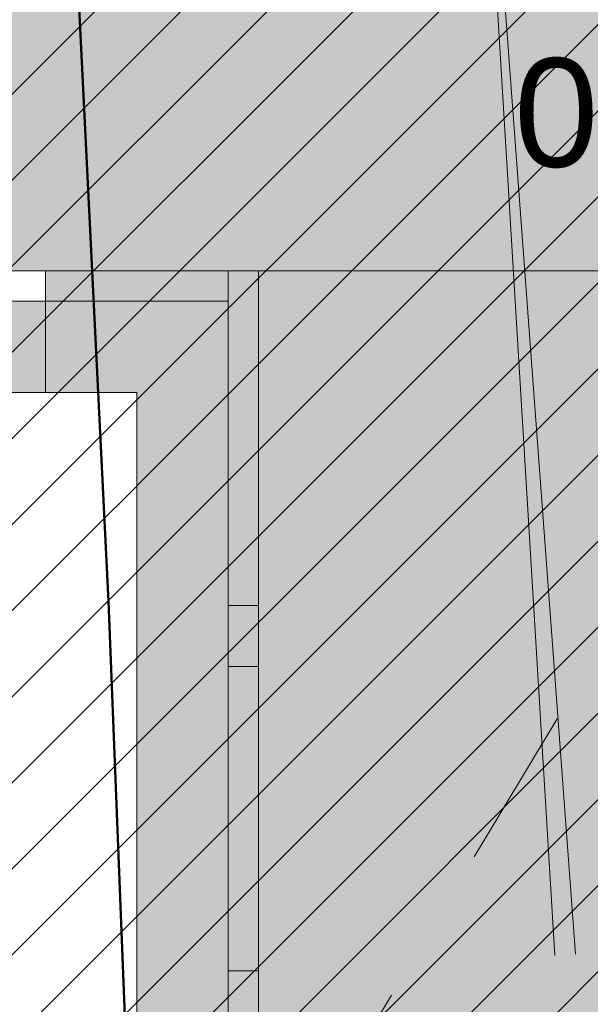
# Model space of a CAD drawing. Header units: metres. Extents: x -5203299 to 2078834, y 245743 to 5816291.
# Tile 58 of 256: x 366402.94 to 366404.81, y 5814189.86 to 5814193.1. Entities that reach past the tile are written whole.
import ezdxf

# ---------------------------------------------------------------- set-up
doc = ezdxf.new("R2010")
doc.units = ezdxf.units.M
doc.header["$LTSCALE"] = 0.5
doc.linetypes.add('Linienart-1', pattern=[2.116328, 1.058164, -1.058164])
for name, color, linetype, lineweight in [('01_CS-530-Belag-Drainasphalt', 7, 'Continuous', 5), ('01_CS-530-Einfassung-Hochbord Parkplatz', 7, 'Continuous', 9), ('01_CS-570-Pflanzung_Hecke', 7, 'Continuous', 5), ('01_CS-590-Markierung Mulde', 255, 'Continuous', 9), ('30 -39 Baustelle- Fläche', 7, 'Continuous', 15), ('AutoTurn-Lastzug mit Sattelzug', 7, 'Continuous', 9), ('Keine', 7, 'Continuous', 9)]:
    doc.layers.add(name, color=color, linetype=linetype, lineweight=lineweight)
for name, color, linetype, lineweight, true_color in [('01_CS-530-Einfassung-Rammbord', 7, 'Continuous', 25, 0x444444), ('01_CS-570-Pflanzung_Ansaat', 7, 'Continuous', 5, 0x7a8e1e), ('30 -34 Innenwände- 4 Türen_Fenster', 7, 'Continuous', 15, 0x9955ff), ('LA-Belag-Behinderte Parkplätze', 7, 'Continuous', 9, 0x888888)]:
    doc.layers.add(name, color=color, linetype=linetype, lineweight=lineweight, true_color=true_color)
doc.styles.add('Arial', font='arial.ttf')

# ---------------------------------------------------------------- blocks, each defined once
blk = doc.blocks.new('_25-01-10_187 KRA_CS_LP4_Außenanlagenplan (3D)')
at = {"layer": '01_CS-530-Belag-Drainasphalt', "linetype": 'Continuous', "lineweight": 0}
h = blk.add_hatch(color=7, dxfattribs=at)
h.paths.add_polyline_path([(366380.5245484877, 5814205.779058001), (366380.5245458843, 5814194.07157948), (366375.824735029, 5814194.071580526), (366375.8247362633, 5814199.623918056), (366373.8245471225, 5814199.623918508), (366373.8245398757, 5814167.070873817), (366399.2252964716, 5814167.070868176), (366399.2252961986, 5814165.870868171), (366370.5747916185, 5814165.870874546), (366370.5747941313, 5814177.171675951), (366370.3748127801, 5814177.171676), (366370.374812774, 5814177.186418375), (366370.3746512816, 5814177.171675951), (366367.9747483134, 5814177.171681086), (366367.9747202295, 5814165.870875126), (366367.9746988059, 5814157.347647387), (366371.8246963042, 5814157.347646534), (366372.7024521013, 5814158.561371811), (366367.9747903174, 5814160.00662699), (366367.9747903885, 5814160.320331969), (366372.8882454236, 5814158.81827947), (366375.5044042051, 5814162.435798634), (366375.7284452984, 5814162.709942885), (366375.9832231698, 5814162.955783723), (366376.2651893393, 5814163.169897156), (366376.570416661, 5814163.349301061), (366376.8946540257, 5814163.491496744), (366377.2333855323, 5814163.594503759), (366377.5818934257, 5814163.656887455), (366377.9353237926, 5814163.677778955), (366394.9040393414, 5814163.677775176), (366394.9882708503, 5814163.676592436), (366395.0724359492, 5814163.673045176), (366395.1564682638, 5814163.667136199), (366395.2403015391, 5814163.658870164), (366395.3238696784, 5814163.648253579), (366395.4071067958, 5814163.635294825), (366395.4899472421, 5814163.620004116), (366395.5723257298, 5814163.602393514), (366410.6087460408, 5814160.166510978), (366410.8065105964, 5814160.110486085), (366410.9974805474, 5814160.034459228), (366411.1796387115, 5814159.939233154), (366411.3510610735, 5814159.825813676), (366411.5099369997, 5814159.695398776), (366411.6545883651, 5814159.549365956), (366411.7834873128, 5814159.389257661), (366411.8952723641, 5814159.216765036), (366412.8012081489, 5814157.647637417), (366419.1957478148, 5814157.647635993), (366419.1934128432, 5814157.347635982), (366419.1933970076, 5814086.213699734), (366419.2007788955, 5814086.042022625), (366419.2228700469, 5814085.87161281), (366419.2595073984, 5814085.703728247), (366419.3104204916, 5814085.53960823), (366419.3752334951, 5814085.380464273), (366419.4534679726, 5814085.227471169), (366419.544546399, 5814085.08175829), (366419.6477961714, 5814084.944401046), (366419.7283441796, 5814084.859834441), (366419.8126085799, 5814084.778970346), (366419.9004193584, 5814084.701971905), (366419.9915993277, 5814084.628994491), (366420.0859645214, 5814084.560185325), (366420.1833245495, 5814084.495683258), (366420.283482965, 5814084.43561844), (366420.3862376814, 5814084.380112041), (366424.4003221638, 5814082.326862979), (366424.5764741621, 5814082.225140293), (366424.7413825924, 5814082.106051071), (366424.893341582, 5814081.970827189), (366425.0307792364, 5814081.820867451), (366425.1522738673, 5814081.65772308), (366425.256568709, 5814081.483081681), (366425.3425848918, 5814081.298749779), (366425.409432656, 5814081.106634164), (366426.8580275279, 5814076.143406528), (366427.4339967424, 5814076.31151206), (366428.2745244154, 5814073.431666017), (366428.3363271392, 5814073.252095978), (366428.4148828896, 5814073.079197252), (366428.5094834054, 5814072.914528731), (366428.6192757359, 5814072.759575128), (366428.743269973, 5814072.615733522), (366428.8803481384, 5814072.484300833), (366429.029274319, 5814072.366462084), (366429.1887057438, 5814072.263279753), (366433.5105508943, 5814069.748989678), (366433.2088360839, 5814069.230368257), (366439.0906874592, 5814065.808524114), (366439.2140185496, 5814065.72779724), (366439.3281783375, 5814065.634550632), (366439.4319012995, 5814065.529817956), (366439.5240376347, 5814065.41476022), (366439.6035659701, 5814065.29065289), (366439.6696047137, 5814065.158871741), (366439.7214217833, 5814065.020877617), (366439.7584427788, 5814064.878200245), (366440.2684288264, 5814062.377861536), (366440.3028959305, 5814062.2516823), (366440.3535373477, 5814062.131081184), (366440.4194866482, 5814062.018121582), (366440.4996154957, 5814061.914736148), (366440.5925529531, 5814061.82269371), (366440.6967089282, 5814061.743569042), (366440.810301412, 5814061.678715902), (366440.9313869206, 5814061.629243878), (366455.6199126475, 5814056.722050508), (366457.3425736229, 5814056.192103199), (366459.0849528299, 5814055.731104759), (366460.8442922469, 5814055.339786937), (366462.6178064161, 5814055.018769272), (366464.4026874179, 5814054.768560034), (366466.19610934, 5814054.589555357), (366467.9952327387, 5814054.482038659), (366469.797209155, 5814054.446180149), (366589.2494747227, 5814054.446115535), (366589.2494755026, 5814057.91611552), (366469.797210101, 5814057.916202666), (366467.1023797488, 5814058.003107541), (366464.4187476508, 5814058.263457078), (366461.7574654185, 5814058.696169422), (366459.1295917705, 5814059.299446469), (366456.5460466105, 5814060.070781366), (366454.0175656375, 5814061.006968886), (366451.5546557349, 5814062.104118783), (366449.1675503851, 5814063.357670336), (366445.0394189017, 5814066.03048183), (366441.2534884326, 5814069.169290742), (366437.8620825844, 5814072.730717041), (366434.9120724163, 5814076.665539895), (366432.4442286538, 5814080.919377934), (366430.4926582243, 5814085.433440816), (366429.0843328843, 5814090.145341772), (366428.238716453, 5814094.989959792), (366427.5056744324, 5814094.989959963), (366427.3306038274, 5814095.005404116), (366427.1609408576, 5814095.051259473), (366427.0019260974, 5814095.126109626), (366426.8584712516, 5814095.227642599), (366426.7350073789, 5814095.352722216), (366426.6353480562, 5814095.497484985), (366426.562571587, 5814095.65745943), (366426.5189259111, 5814095.827704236), (366423.9095304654, 5814111.696591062), (366423.888608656, 5814111.871801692), (366423.8832113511, 5814112.048174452), (366423.8933808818, 5814112.224336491), (366423.9190380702, 5814112.398916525), (366423.9599832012, 5814112.570555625), (366424.0158975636, 5814112.737917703), (366424.0863458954, 5814112.899700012), (366424.170779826, 5814113.0546432), (366425.703652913, 5814115.594126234), (366425.7800666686, 5814115.732854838), (366425.8452634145, 5814115.877194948), (366425.8988342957, 5814116.026241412), (366425.9404433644, 5814116.179059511), (366425.9698296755, 5814116.3346909), (366425.9868089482, 5814116.492159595), (366425.9912746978, 5814116.650478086), (366425.9831989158, 5814116.808653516), (366423.7382852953, 5814141.51438392), (366423.7321150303, 5814141.785583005), (366423.7627008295, 5814142.05512247), (366423.8294800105, 5814142.318043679), (366423.9312240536, 5814142.569509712), (366424.0660611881, 5814142.804894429), (366424.2315108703, 5814143.019867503), (366424.4245293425, 5814143.210474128), (366424.6415656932, 5814143.373207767), (366442.666624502, 5814155.067145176), (366445.6216662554, 5814157.003694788), (366445.7900252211, 5814157.099972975), (366445.9687962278, 5814157.175173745), (366446.1553525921, 5814157.228192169), (366446.3469532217, 5814157.258249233), (366446.5407829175, 5814157.264903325), (366446.7339937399, 5814157.248056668), (366446.9237468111, 5814157.207956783), (366447.1072541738, 5814157.145193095), (366476.3015162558, 5814144.394029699), (366476.4051923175, 5814144.352986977), (366476.511475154, 5814144.319264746), (366476.6198485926, 5814144.293026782), (366476.7297862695, 5814144.274400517), (366476.8407542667, 5814144.263476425), (366476.9522136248, 5814144.260307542), (366477.0636230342, 5814144.26490927), (366477.1744413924, 5814144.277259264), (366488.0002797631, 5814145.867364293), (366488.3862809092, 5814145.950318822), (366488.7580457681, 5814146.083244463), (366489.1091354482, 5814146.263838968), (366489.4334691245, 5814146.48897448), (366489.7254294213, 5814146.754751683), (366489.9799596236, 5814147.056567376), (366490.1926513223, 5814147.389194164), (366490.3598207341, 5814147.746870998), (366490.8086477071, 5814148.899400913), (366490.8234614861, 5814148.931748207), (366490.8378906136, 5814148.964268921), (366490.8519330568, 5814148.99695845), (366490.8655868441, 5814149.029812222), (366490.8788500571, 5814149.062825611), (366490.89172082, 5814149.095993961), (366490.9041973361, 5814149.129312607), (366490.9162778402, 5814149.162776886), (366490.9673707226, 5814149.306981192), (366492.1624896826, 5814152.37589293), (366492.2351482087, 5814152.587938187), (366492.3332820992, 5814152.789462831), (366492.4554077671, 5814152.977419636), (366492.5996786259, 5814153.148966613), (366492.7639132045, 5814153.301509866), (366492.9456282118, 5814153.432742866), (366493.1420760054, 5814153.5406813), (366493.3502862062, 5814153.623693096), (366501.4194279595, 5814156.278543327), (366501.6210826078, 5814156.322470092), (366501.8274599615, 5814156.324065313), (366502.0297695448, 5814156.283261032), (366502.2193941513, 5814156.201795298), (366502.3882568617, 5814156.083138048), (366502.5291651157, 5814155.932343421), (366502.6361170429, 5814155.755834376), (366502.7045575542, 5814155.561129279), (366506.1071574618, 5814143.784365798), (366506.1514808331, 5814143.59785879), (366506.1777443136, 5814143.407965), (366506.1857066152, 5814143.216429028), (366506.1752945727, 5814143.025010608), (366506.1466038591, 5814142.835468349), (366506.0998980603, 5814142.649543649), (366506.0356062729, 5814142.468944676), (366505.9543191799, 5814142.295330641), (366505.5745484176, 5814141.576134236), (366509.6573640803, 5814141.576133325), (366507.504982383, 5814149.025757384), (366507.4795223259, 5814149.137562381), (366507.4670289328, 5814149.251546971), (366507.46766647, 5814149.366212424), (366507.4814265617, 5814149.48005104), (366507.5081282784, 5814149.591566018), (366507.5474205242, 5814149.699291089), (366507.5987866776, 5814149.80180983), (366507.661551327, 5814149.89777425), (366507.6615656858, 5814149.89779368), (366507.6615800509, 5814149.897813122), (366507.6615944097, 5814149.897832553), (366507.6616087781, 5814149.897851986), (366507.6616231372, 5814149.897871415), (366507.661637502, 5814149.897890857), (366507.6616518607, 5814149.897910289), (366507.6616662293, 5814149.897929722), (366510.0964387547, 5814153.191568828), (366510.3175798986, 5814153.443465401), (366510.5776839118, 5814153.654891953), (366510.8694447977, 5814153.819909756), (366511.1846673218, 5814153.933883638), (366511.5144972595, 5814153.993612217), (366511.8496700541, 5814153.997417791), (366512.1807711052, 5814153.945193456), (366512.4985003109, 5814153.83840646), (366520.0537782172, 5814150.571419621), (366520.2143980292, 5814150.510019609), (366520.379698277, 5814150.462643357), (366520.5484571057, 5814150.42964121), (366520.7194270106, 5814150.411257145), (366520.8913441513, 5814150.407627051), (366521.0629377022, 5814150.418777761), (366521.2329391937, 5814150.444626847), (366521.4000919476, 5814150.484983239), (366525.3457663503, 5814151.619163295), (366525.5688086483, 5814151.669672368), (366525.7961588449, 5814151.694389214), (366526.0248443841, 5814151.692990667), (366526.2518752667, 5814151.665494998), (366526.4742831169, 5814151.61226172), (366526.6891600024, 5814151.533986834), (366526.8936964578, 5814151.431693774), (366527.0852182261, 5814151.306719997), (366528.5194250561, 5814150.249207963), (366528.609324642, 5814150.177802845), (366528.6938725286, 5814150.100135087), (366528.7726333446, 5814150.016604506), (366528.8452015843, 5814149.927641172), (366528.911203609, 5814149.83370313), (366528.970299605, 5814149.735274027), (366529.0221852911, 5814149.632860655), (366529.0665935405, 5814149.526990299), (366530.3082701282, 5814146.240986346), (366530.3938547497, 5814146.067451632), (366530.5112572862, 5814145.913647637), (366530.6560822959, 5814145.785332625), (366530.8229076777, 5814145.687310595), (366531.0054876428, 5814145.623251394), (366531.1969865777, 5814145.595553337), (366531.3902349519, 5814145.605253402), (366531.5779977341, 5814145.651988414), (366546.4384005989, 5814150.922791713), (366546.7379919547, 5814151.003516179), (366547.046463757, 5814151.036931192), (366547.3563917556, 5814151.022232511), (366547.6603166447, 5814150.959773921), (366547.9509236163, 5814150.851058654), (366548.2212183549, 5814150.698703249), (366548.4646954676, 5814150.506374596), (366548.6754951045, 5814150.278701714), (366551.9264445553, 5814146.169274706), (366552.4059608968, 5814145.661422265), (366552.9665069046, 5814145.244723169), (366553.590991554, 5814144.931883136), (366554.2603738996, 5814144.732440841), (366554.9542440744, 5814144.65247743), (366555.6514455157, 5814144.694431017), (366556.3307201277, 5814144.857022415), (366556.9713563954, 5814145.135294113), (366560.576204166, 5814147.355375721), (366560.7660465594, 5814147.458582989), (366560.96591532, 5814147.540706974), (366561.1734773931, 5814147.600789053), (366561.3863099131, 5814147.638127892), (366561.6019285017, 5814147.65228764), (366561.8178162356, 5814147.643102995), (366562.0314530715, 5814147.610681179), (366562.2403452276, 5814147.555400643), (366567.0141937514, 5814146.011700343), (366567.3011173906, 5814145.893625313), (366567.5663260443, 5814145.73259344), (366567.8034369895, 5814145.532480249), (366568.0067437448, 5814145.298101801), (366568.1713533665, 5814145.035098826), (366568.2933042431, 5814144.74980096), (366568.3696614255, 5814144.449074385), (366568.3985876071, 5814144.140156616), (366568.4784672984, 5814139.058790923), (366569.0228498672, 5814138.856640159), (366569.5643734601, 5814138.646951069), (366570.102933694, 5814138.429764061), (366570.6384267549, 5814138.205121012), (366571.170749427, 5814137.973065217), (366571.6997990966, 5814137.733641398), (366572.2254737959, 5814137.486895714), (366572.7476721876, 5814137.232875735), (366573.3588658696, 5814137.765397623), (366573.5055209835, 5814137.878919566), (366573.6643272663, 5814137.974708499), (366573.8331511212, 5814138.051477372), (366574.0097243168, 5814138.10819475), (366574.1916744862, 5814138.144098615), (366574.3765570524, 5814138.158706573), (366574.5618880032, 5814138.151822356), (366574.7451773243, 5814138.12353847), (366580.8802154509, 5814136.808886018), (366581.023982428, 5814136.788853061), (366581.1691350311, 5814136.789844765), (366581.3126148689, 5814136.811840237), (366581.4513987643, 5814136.854375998), (366581.5825625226, 5814136.916555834), (366581.7033424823, 5814136.997069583), (366581.8111937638, 5814137.094220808), (366581.903843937, 5814137.205962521), (366583.6210219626, 5814139.613214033), (366583.7133379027, 5814139.771552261), (366583.7752045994, 5814139.944079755), (366583.804543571, 5814140.125000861), (366583.8003692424, 5814140.308237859), (366583.7628218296, 5814140.487635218), (366583.6931626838, 5814140.657166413), (366583.593731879, 5814140.811136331), (366583.4678696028, 5814140.944372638), (366581.9177500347, 5814142.309647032), (366581.8441170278, 5814142.390418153), (366581.789793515, 5814142.485258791), (366581.7573752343, 5814142.589637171), (366581.7484112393, 5814142.698565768), (366581.7633298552, 5814142.806839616), (366581.8014182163, 5814142.909285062), (366581.8608563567, 5814143.001006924), (366581.9388041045, 5814143.077622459), (366582.5857268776, 5814143.587274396), (366582.6355590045, 5814143.621849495), (366582.689210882, 5814143.650136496), (366582.745893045, 5814143.67171916), (366582.8047714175, 5814143.686279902), (366582.8649796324, 5814143.693604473), (366582.9256317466, 5814143.693585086), (366582.9858352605, 5814143.686222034), (366583.0447043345, 5814143.671623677), (366587.7456335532, 5814142.198033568), (366587.7456979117, 5814142.198207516), (366588.7010728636, 5814141.898534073), (366587.7254918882, 5814139.261678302), (366590.2077272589, 5814138.391382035), (366591.6375105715, 5814138.391356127), (366591.6374935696, 5814137.391356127), (366590.0374935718, 5814137.391381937), (366590.0376046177, 5814128.791886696), (366595.7373887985, 5814128.790873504), (366595.7357211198, 5814137.391288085), (366593.9374935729, 5814137.391317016), (366593.9375105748, 5814138.391317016), (366595.9220056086, 5814138.391283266), (366598.7430643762, 5814138.39127063), (366598.7633119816, 5814138.491466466), (366598.7228200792, 5814153.203118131), (366597.2036008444, 5814153.203118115), (366597.2036025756, 5814161.006650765), (366597.9174512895, 5814161.006654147), (366598.7152357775, 5814161.006650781), (366598.7183008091, 5814165.621831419), (366598.7181835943, 5814165.87082379), (366597.1924523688, 5814165.870824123), (366597.1824947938, 5814190.385824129), (366598.7065425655, 5814190.385823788), (366598.7032840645, 5814197.51976377), (366598.6992614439, 5814205.777413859), (366568.2295025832, 5814205.777551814), (366568.2295010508, 5814198.900830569), (366583.8825157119, 5814198.900827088), (366583.8825154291, 5814197.60082709), (366593.1765154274, 5814197.60082502), (366593.1765140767, 5814191.535825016), (366594.2765140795, 5814191.535824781), (366594.2765138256, 5814190.385824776), (366593.1765138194, 5814190.385825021), (366593.1765082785, 5814165.466825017), (366581.3945082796, 5814165.466827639), (366581.3945080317, 5814164.370827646), (366578.6225080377, 5814164.370828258), (366578.6225082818, 5814165.46682826), (366573.1425082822, 5814165.466829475), (366573.1425080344, 5814164.370829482), (366570.3725080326, 5814164.370830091), (366570.3725082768, 5814165.466830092), (366567.0425082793, 5814165.466830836), (366567.0425094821, 5814170.903830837), (366564.8925094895, 5814170.903831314), (366564.8925091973, 5814169.603831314), (366559.6325091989, 5814169.603832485), (366559.6325094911, 5814170.903832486), (366548.3925094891, 5814170.903834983), (366548.3925091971, 5814169.605834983), (366545.6225092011, 5814169.605835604), (366545.6225094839, 5814170.905835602), (366543.4833521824, 5814170.905836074), (366543.483352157, 5814170.795589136), (366543.5833521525, 5814170.795589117), (366543.5833507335, 5814164.384896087), (366543.5790962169, 5814164.236219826), (366543.5663470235, 5814164.088030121), (366543.5451447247, 5814163.940811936), (366543.51555871, 5814163.795047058), (366543.4776858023, 5814163.651212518), (366543.4316499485, 5814163.509779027), (366543.3776018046, 5814163.371209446), (366543.3157182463, 5814163.235957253), (366543.3159602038, 5814163.235957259), (366541.2950345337, 5814159.263347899), (366541.2036087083, 5814159.084657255), (366541.0878863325, 5814158.920653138), (366540.9501823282, 5814158.774616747), (366540.7932516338, 5814158.64946973), (366540.6202338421, 5814158.547715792), (366540.4345903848, 5814158.471390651), (366540.2400352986, 5814158.422021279), (366540.0404608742, 5814158.400595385), (366533.8841306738, 5814158.400596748), (366533.7710508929, 5814158.394182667), (366533.6594217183, 5814158.375022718), (366533.550675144, 5814158.343362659), (366533.4462061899, 5814158.299608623), (366533.347355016, 5814158.244321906), (366533.2553896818, 5814158.178211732), (366533.1714899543, 5814158.102126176), (366533.0967321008, 5814158.01704127), (366531.4450395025, 5814155.907297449), (366531.3142070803, 5814155.769473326), (366531.1596643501, 5814155.658887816), (366530.9869922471, 5814155.57953446), (366530.8024264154, 5814155.534278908), (366530.6126320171, 5814155.524755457), (366530.4244630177, 5814155.551308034), (366530.2447146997, 5814155.612977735), (366530.0798781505, 5814155.707537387), (366518.671470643, 5814163.783154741), (366518.6552399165, 5814163.793091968), (366518.6392012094, 5814163.803336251), (366518.6233603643, 5814163.813883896), (366518.6077231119, 5814163.824731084), (366518.5922951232, 5814163.835873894), (366518.5770819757, 5814163.847308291), (366518.5620891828, 5814163.859030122), (366518.5473221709, 5814163.871035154), (366518.227628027, 5814164.097335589), (366518.2113972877, 5814164.107272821), (366518.1953585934, 5814164.117517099), (366518.1795177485, 5814164.128064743), (366518.1638804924, 5814164.13891194), (366518.1484524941, 5814164.150054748), (366518.133239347, 5814164.161489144), (366518.118246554, 5814164.173210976), (366518.1034795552, 5814164.185216), (366518.0276280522, 5814164.238908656), (366517.9257434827, 5814164.308865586), (366517.8332662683, 5814164.390855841), (366517.7516091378, 5814164.483627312), (366517.6820193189, 5814164.585762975), (366517.625559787, 5814164.695702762), (366517.5830929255, 5814164.8117674), (366517.5552673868, 5814164.932184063), (366517.542508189, 5814165.055113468), (366517.5425094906, 5814170.905841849), (366515.3925094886, 5814170.905842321), (366515.3925091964, 5814169.60584232), (366512.6225092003, 5814169.605842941), (366512.6225094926, 5814170.90384294), (366493.9794948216, 5814170.903847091), (366493.9794936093, 5814165.466847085), (366493.9816428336, 5814164.805743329), (366493.9772899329, 5814164.667200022), (366493.9633513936, 5814164.52929096), (366493.9398941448, 5814164.392678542), (366493.9070308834, 5814164.258018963), (366493.8649194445, 5814164.125959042), (366493.813762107, 5814163.997133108), (366493.7538046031, 5814163.872159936), (366493.6853349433, 5814163.751639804), (366491.2324349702, 5814159.76256586), (366491.1356452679, 5814159.622459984), (366491.0245134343, 5814159.493434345), (366490.9002982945, 5814159.376950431), (366490.7644068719, 5814159.274327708), (366490.6183784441, 5814159.186728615), (366490.4638671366, 5814159.11514541), (366490.3026231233, 5814159.060388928), (366490.1364728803, 5814159.023079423), (366477.5991398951, 5814156.901296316), (366477.5117592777, 5814156.884500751), (366477.4252121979, 5814156.863835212), (366477.339669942, 5814156.839340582), (366477.255301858, 5814156.811065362), (366477.1722749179, 5814156.779065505), (366477.0907534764, 5814156.743404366), (366477.0108988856, 5814156.704152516), (366476.9328692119, 5814156.661387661), (366472.1441940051, 5814153.896646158), (366471.8473125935, 5814153.756365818), (366471.5314791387, 5814153.666552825), (366471.2052066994, 5814153.62962803), (366470.8772897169, 5814153.646586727), (366470.5565669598, 5814153.716971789), (366470.2516832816, 5814153.838886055), (366469.9708566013, 5814154.009043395), (366469.7216564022, 5814154.222857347), (366460.1272774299, 5814163.540894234), (366459.9910039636, 5814163.687171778), (366459.8700145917, 5814163.846323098), (366459.7655184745, 5814164.016758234), (366459.6785597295, 5814164.196774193), (366459.6100072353, 5814164.384572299), (366459.5605459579, 5814164.578276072), (366459.5306701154, 5814164.77595006), (366459.5206782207, 5814164.975619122), (366459.5206783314, 5814165.466854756), (366416.5925082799, 5814165.466864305), (366416.5925098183, 5814172.385854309), (366415.6175098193, 5814172.385854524), (366415.6175098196, 5814172.390864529), (366415.4925098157, 5814172.390864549), (366415.4925102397, 5814174.265864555), (366416.5925102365, 5814174.265864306), (366416.5925154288, 5814197.600864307), (366419.9061273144, 5814197.600863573), (366419.9079382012, 5814198.900863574), (366424.39251572, 5814198.900862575), (366424.3925172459, 5814205.779652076), (366408.2253076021, 5814205.779905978), (366408.2253073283, 5814204.571904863), (366403.7253048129, 5814204.571905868), (366403.7253024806, 5814194.071574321), (366403.6253024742, 5814194.071573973), (366400.3253021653, 5814194.071575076), (366400.2253021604, 5814194.071575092), (366400.2253024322, 5814195.271564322), (366401.9253027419, 5814195.271563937), (366401.9253048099, 5814204.571613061), (366400.3253048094, 5814204.571613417), (366400.3253048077, 5814204.571906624), (366400.2253048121, 5814204.571906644), (366400.2253050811, 5814205.778626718), (366398.1253050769, 5814205.778627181), (366398.1253048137, 5814204.571907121), (366398.0253048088, 5814204.571907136), (366398.0253048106, 5814204.571613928), (366396.4253048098, 5814204.571614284), (366396.4253027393, 5814195.271575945), (366398.125302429, 5814195.271575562), (366398.1253021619, 5814194.071575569), (366398.0253021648, 5814194.071575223), (366395.3253021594, 5814194.071576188), (366395.2253021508, 5814194.071576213), (366395.2253048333, 5814204.651908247), (366395.225303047, 5814205.778602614), (366393.2253030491, 5814205.778607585), (366393.2253050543, 5814205.671654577), (366393.2253024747, 5814194.071576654), (366388.5245458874, 5814194.071577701), (366388.524548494, 5814205.778619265), (366386.5245464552, 5814205.778624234), (366386.5245458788, 5814194.071578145), (366382.5245458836, 5814194.071579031), (366382.5245484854, 5814205.779053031)])
h.paths.add_polyline_path([(366428.8487219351, 5814077.566576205), (366429.0005176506, 5814077.616474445), (366429.1603033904, 5814077.615938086), (366429.3117606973, 5814077.565021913), (366429.4394216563, 5814077.468925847), (366434.1106927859, 5814072.603737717), (366434.212670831, 5814072.478738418), (366434.2932226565, 5814072.338968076), (366434.3502519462, 5814072.188064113), (366434.3822745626, 5814072.029953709), (366434.3884571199, 5814071.868751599), (366434.3686387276, 5814071.708652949), (366434.3233351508, 5814071.553824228), (366434.2537256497, 5814071.4082946), (366434.0664000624, 5814071.086298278), (366434.0090443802, 5814071.006814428), (366433.9372842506, 5814070.940047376), (366433.8538773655, 5814070.888562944), (366433.7620290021, 5814070.854339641), (366433.6652688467, 5814070.838692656), (366433.567315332, 5814070.842223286), (366433.4719327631, 5814070.864795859), (366433.3827865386, 5814070.905542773), (366429.7068781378, 5814073.044050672), (366429.617762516, 5814073.10246237), (366429.5353678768, 5814073.17002453), (366429.4606296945, 5814073.245970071), (366429.3943965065, 5814073.329436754), (366429.3374202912, 5814073.419476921), (366429.2903479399, 5814073.515068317), (366429.2537138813, 5814073.615125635), (366429.2279340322, 5814073.718512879), (366428.5878525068, 5814077.027679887), (366428.5829653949, 5814077.187391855), (366428.6287112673, 5814077.340490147), (366428.7204187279, 5814077.471339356)])
h.paths.add_polyline_path([(366573.2677660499, 5814145.282171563), (366573.4766112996, 5814145.32530858), (366574.940802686, 5814145.467569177), (366575.1531378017, 5814145.476853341), (366575.3652591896, 5814145.463552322), (366575.574771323, 5814145.427816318), (366575.7793081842, 5814145.370048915), (366575.9765598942, 5814145.290902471), (366576.1642988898, 5814145.191270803), (366576.3404050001, 5814145.072279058), (366576.502889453, 5814144.935271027), (366578.6942773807, 5814142.878598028), (366578.7925817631, 5814142.764006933), (366578.8640282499, 5814142.631002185), (366578.9052930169, 5814142.485771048), (366578.914456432, 5814142.335069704), (366578.8910921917, 5814142.185908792), (366578.8362872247, 5814142.045227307), (366578.7525910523, 5814141.91956978), (366578.6438972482, 5814141.814781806), (366577.5295355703, 5814140.951612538), (366577.3288949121, 5814140.814844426), (366577.1131585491, 5814140.703399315), (366576.8855065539, 5814140.61891998), (366576.6492946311, 5814140.562651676), (366576.4080046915, 5814140.535423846), (366576.1651934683, 5814140.537637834), (366575.9244401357, 5814140.569260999), (366575.6892935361, 5814140.629827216), (366574.0965929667, 5814141.1449896), (366573.9065412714, 5814141.2201828), (366573.72762567, 5814141.318989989), (366573.5627658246, 5814141.439799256), (366573.4146518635, 5814141.580639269), (366573.2857006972, 5814141.739211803), (366573.1780165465, 5814141.912929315), (366573.0933565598, 5814142.098957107), (366573.0331022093, 5814142.294259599), (366572.6008803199, 5814144.096823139), (366572.5735509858, 5814144.308318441), (366572.5916878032, 5814144.520799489), (366572.6544662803, 5814144.724603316), (366572.7590314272, 5814144.910461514), (366572.9006279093, 5814145.069921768), (366573.0728163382, 5814145.19573229)])
h.paths.add_polyline_path([(366592.0947029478, 5814160.9329828), (366592.0949750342, 5814160.932982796), (366592.1391865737, 5814160.949716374), (366592.1842105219, 5814160.964299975), (366592.2300468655, 5814160.976733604), (366592.2766956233, 5814160.987017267), (366592.3241567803, 5814160.99515095), (366592.3724303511, 5814161.001134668), (366592.4215163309, 5814161.004968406), (366592.471414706, 5814161.006652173), (366592.8363499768, 5814161.00665209), (366592.8363482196, 5814153.075591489), (366590.4869245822, 5814146.72543566), (366588.0726739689, 5814147.556096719), (366587.9171033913, 5814147.624925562), (366587.7754503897, 5814147.71912767), (366587.6518143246, 5814147.835976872), (366587.5497731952, 5814147.972091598), (366587.4722800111, 5814148.12353274), (366587.4215774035, 5814148.285917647), (366587.3991326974, 5814148.454546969), (366587.4055954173, 5814148.624540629), (366587.7875922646, 5814151.710466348), (366588.1921095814, 5814154.978321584), (366588.2155287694, 5814155.130432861), (366588.2479070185, 5814155.280891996), (366588.2891308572, 5814155.42917178), (366588.3390558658, 5814155.574752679), (366588.3975070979, 5814155.717124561), (366588.4642797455, 5814155.855788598), (366588.5391398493, 5814155.990258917), (366588.6218251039, 5814156.120064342), (366590.0417714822, 5814158.210008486), (366591.644264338, 5814160.568633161), (366591.6877484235, 5814160.627834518), (366591.7354609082, 5814160.683684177), (366591.7871443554, 5814160.735880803), (366591.8425199, 5814160.784142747), (366591.9012887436, 5814160.828209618), (366591.9631337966, 5814160.867843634), (366592.0277213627, 5814160.902830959)])
h.paths.add_polyline_path([(366572.1436073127, 5814155.182753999), (366572.2927535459, 5814155.235370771), (366578.6241058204, 5814156.690746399), (366578.7931946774, 5814156.722029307), (366578.9643457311, 5814156.738671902), (366579.13629377, 5814156.74055116), (366579.3077676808, 5814156.727653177), (366579.4774998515, 5814156.700073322), (366579.6442355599, 5814156.658015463), (366579.8067422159, 5814156.601790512), (366579.9638186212, 5814156.531814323), (366583.6633348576, 5814154.689197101), (366583.8229919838, 5814154.58993434), (366583.9612490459, 5814154.462543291), (366584.0732195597, 5814154.311526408), (366584.1549460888, 5814154.142221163), (366584.2035401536, 5814153.96061138), (366584.2172842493, 5814153.773115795), (366584.1956926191, 5814153.586361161), (366584.1395283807, 5814153.406948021), (366583.7891314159, 5814152.572414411), (366583.715915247, 5814152.430845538), (366583.6211374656, 5814152.30270686), (366583.5072055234, 5814152.191253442), (366583.3770135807, 5814152.099316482), (366583.2338687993, 5814152.029231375), (366583.0814074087, 5814151.982778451), (366582.9235022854, 5814151.96113774), (366582.7641645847, 5814151.964858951), (366572.7027668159, 5814153.006136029), (366572.6410911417, 5814153.016450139), (366572.581185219, 5814153.034381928), (366572.5239860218, 5814153.059650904), (366572.4703882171, 5814153.091861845), (366572.4212301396, 5814153.130510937), (366572.3772806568, 5814153.174993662), (366572.3392272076, 5814153.224614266), (366572.307664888, 5814153.278596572), (366571.8243690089, 5814154.238326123), (366571.7696488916, 5814154.38671352), (366571.7496368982, 5814154.543597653), (366571.7653545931, 5814154.700970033), (366571.8159996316, 5814154.85079724), (366571.8989867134, 5814154.98543101), (366572.0100796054, 5814155.097998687)])
h.paths.add_polyline_path([(366553.9978214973, 5814151.456905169), (366554.5656855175, 5814151.60986072), (366555.1524783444, 5814151.649092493), (366555.7356498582, 5814151.573092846), (366556.2927890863, 5814151.384782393), (366556.8024854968, 5814151.091397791), (366557.2451517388, 5814150.704213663), (366557.6037764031, 5814150.238109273), (366557.8645777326, 5814149.710996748), (366558.0175332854, 5814149.143132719), (366558.0567650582, 5814148.556339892), (366557.9807654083, 5814147.973168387), (366557.7924549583, 5814147.41602915), (366557.4990703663, 5814146.906332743), (366557.1118862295, 5814146.463666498), (366556.6457818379, 5814146.105041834), (366556.1186693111, 5814145.844240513), (366555.5508052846, 5814145.691284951), (366554.9640124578, 5814145.652053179), (366554.3808409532, 5814145.728052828), (366553.8237017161, 5814145.916363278), (366553.3140053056, 5814146.209747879), (366552.8713390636, 5814146.596932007), (366552.5127144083, 5814147.063036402), (366552.2519130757, 5814147.590148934), (366552.0989575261, 5814148.158012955), (366552.0597257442, 5814148.744805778), (366552.1357253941, 5814149.327977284), (366552.3240358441, 5814149.88511652), (366552.6174204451, 5814150.394812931), (366553.0046045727, 5814150.837479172), (366553.4707089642, 5814151.196103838)])
h.paths.add_polyline_path([(366559.0650085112, 5814166.495832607), (366559.7000085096, 5814166.495832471), (366559.7000083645, 5814165.860832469), (366559.0650083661, 5814165.860832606)])
h.paths.add_polyline_path([(366548.1418906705, 5814166.432621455), (366548.3139112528, 5814166.479847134), (366548.491585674, 5814166.495757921), (366550.8150085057, 5814166.495757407), (366550.8150085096, 5814166.49902671), (366551.450008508, 5814166.499026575), (366551.4500085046, 5814166.495834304), (366554.667518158, 5814166.49583359), (366554.667517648, 5814165.895833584), (366554.6675078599, 5814163.404070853), (366554.6675169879, 5814161.222383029), (366554.6675049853, 5814161.216184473), (366554.6674689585, 5814161.209986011), (366554.6674089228, 5814161.203787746), (366554.6673248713, 5814161.197589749), (366554.66721682, 5814161.191392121), (366554.6670847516, 5814161.185194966), (366554.6669286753, 5814161.17899837), (366554.6667485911, 5814161.172802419), (366554.6667485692, 5814161.058562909), (366554.6436982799, 5814160.787955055), (366554.5752124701, 5814160.525144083), (366554.4632640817, 5814160.277702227), (366554.3110786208, 5814160.05275891), (366554.1230409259, 5814159.8567953), (366553.9045688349, 5814159.695457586), (366553.6619570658, 5814159.573394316), (366553.4021958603, 5814159.494122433), (366547.836965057, 5814158.300826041), (366547.6055417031, 5814158.278838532), (366547.3752947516, 5814158.310878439), (366547.1586667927, 5814158.395214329), (366546.9673644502, 5814158.527288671), (366546.8117257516, 5814158.699964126), (366546.7001614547, 5814158.903909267), (366546.6387005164, 5814159.128102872), (366546.6306640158, 5814159.360429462), (366546.6287656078, 5814159.388330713), (366546.6276481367, 5814159.416274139), (366546.6273124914, 5814159.444237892), (366546.6277589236, 5814159.472200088), (366546.6289870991, 5814159.50013887), (366546.6309960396, 5814159.52803238), (366546.6337841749, 5814159.555858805), (366546.6373493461, 5814159.583596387), (366547.5016242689, 5814165.637097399), (366547.542487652, 5814165.81073936), (366547.6135525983, 5814165.974358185), (366547.7125577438, 5814166.122747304), (366547.8363525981, 5814166.251184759), (366547.9809978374, 5814166.355583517)])
h.paths.add_polyline_path([(366497.458344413, 5814166.742741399), (366497.6043616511, 5814166.776144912), (366497.7537302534, 5814166.787363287), (366505.1675296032, 5814166.787361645), (366505.1675287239, 5814162.822869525), (366505.1657082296, 5814162.822869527), (366505.1411605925, 5814162.543676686), (366505.0682720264, 5814162.27305062), (366504.9492786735, 5814162.019295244), (366504.7878317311, 5814161.790196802), (366504.5888850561, 5814161.592784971), (366504.3585431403, 5814161.433117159), (366504.103873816, 5814161.316092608), (366503.8326913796, 5814161.245302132), (366495.064707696, 5814159.76143314), (366494.9464506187, 5814159.75719939), (366494.8311785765, 5814159.783939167), (366494.7268625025, 5814159.83980345), (366494.6407157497, 5814159.920929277), (366494.5786952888, 5814160.021706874), (366494.5450897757, 5814160.135167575), (366494.5422229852, 5814160.253465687), (366494.5702929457, 5814160.368421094), (366496.8218950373, 5814166.15024556), (366496.886551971, 5814166.285361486), (366496.9706656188, 5814166.40930391), (366497.0723487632, 5814166.519291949), (366497.189319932, 5814166.61285784), (366497.3189546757, 5814166.687902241)])
h.paths.add_polyline_path([(366509.5650085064, 5814166.495843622), (366510.2000085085, 5814166.495843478), (366510.2000083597, 5814165.860843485), (366509.5650083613, 5814165.86084362)])
h.paths.add_polyline_path([(366477.560474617, 5814155.087926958), (366477.6529255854, 5814155.117656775), (366477.7470098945, 5814155.14172302), (366477.8423809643, 5814155.160037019), (366477.9386874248, 5814155.172531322), (366478.0355744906, 5814155.179159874), (366485.8583354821, 5814155.47622501), (366486.1228847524, 5814155.450932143), (366486.3714300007, 5814155.356850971), (366486.5864174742, 5814155.200625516), (366486.7526634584, 5814154.993289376), (366486.8584266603, 5814154.749485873), (366486.8962374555, 5814154.486433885), (366486.8634253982, 5814154.222711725), (366486.762307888, 5814153.976945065), (366485.8122234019, 5814152.331351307), (366485.7386259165, 5814152.2156317), (366485.655389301, 5814152.106639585), (366485.5631249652, 5814152.005175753), (366485.462510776, 5814151.911985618), (366485.3542859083, 5814151.827753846), (366485.2392454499, 5814151.753099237), (366485.1182345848, 5814151.688570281), (366484.9921423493, 5814151.634641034), (366478.6439095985, 5814149.235845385), (366478.5212670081, 5814149.195082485), (366478.3957345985, 5814149.164350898), (366478.2681314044, 5814149.143851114), (366478.1392899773, 5814149.133716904), (366478.0100509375, 5814149.134014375), (366477.8812575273, 5814149.144741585), (366477.75375005, 5814149.165828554), (366477.6283604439, 5814149.197137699), (366473.0230419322, 5814150.546832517), (366472.759022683, 5814150.668204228), (366472.5410438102, 5814150.860356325), (366472.387510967, 5814151.107064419), (366472.3113880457, 5814151.387497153), (366472.3191026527, 5814151.677975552), (366472.4100033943, 5814151.953972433), (366472.5764148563, 5814152.192183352), (366472.804285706, 5814152.372494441), (366477.2962901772, 5814154.965953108), (366477.3818278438, 5814155.011935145), (366477.4699976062, 5814155.052643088)])
h.paths.add_polyline_path([(366416.9825172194, 5814205.66086422), (366417.6175172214, 5814205.660864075), (366417.6175170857, 5814205.025864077), (366416.9825170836, 5814205.025864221)])
h.paths.add_polyline_path([(366375.8247346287, 5814192.271580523), (366380.5241671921, 5814192.271579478), (366380.5241619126, 5814168.570872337), (366375.824729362, 5814168.570873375)])
h.paths.add_polyline_path([(366575.5650172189, 5814205.660828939), (366576.2000172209, 5814205.660828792), (366576.2000170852, 5814205.025828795), (366575.5650170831, 5814205.025828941)])
h.paths.add_polyline_path([(366592.1475172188, 5814205.660825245), (366592.7825172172, 5814205.660825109), (366592.7825170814, 5814205.025825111), (366592.1475170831, 5814205.025825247)])
h.paths.add_polyline_path([(366583.8150172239, 5814205.660827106), (366584.4500172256, 5814205.660826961), (366584.4500170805, 5814205.025826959), (366583.8150170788, 5814205.025827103)])
h.paths.add_polyline_path([(366401.0253020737, 5814192.271574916), (366403.7253020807, 5814192.271574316), (366403.7252981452, 5814174.621574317), (366408.2252984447, 5814174.621573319), (366408.2252964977, 5814165.870812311), (366401.0252962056, 5814165.870823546)])
h.paths.add_polyline_path([(366370.7510922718, 5814163.63971961), (366370.8448888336, 5814163.668172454), (366370.9424339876, 5814163.677779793), (366373.3853757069, 5814163.677779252), (366373.4560944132, 5814163.667694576), (366373.5211753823, 5814163.638244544), (366373.5754303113, 5814163.591776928), (366373.6145339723, 5814163.531996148), (366373.6353689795, 5814163.463667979), (366373.6362743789, 5814163.392239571), (366373.6171779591, 5814163.32340525), (366373.5796021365, 5814163.262652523), (366372.0040105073, 5814161.375106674), (366371.9403520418, 5814161.311484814), (366371.8663193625, 5814161.260305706), (366371.7843111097, 5814161.22322762), (366371.6969843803, 5814161.201451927), (366371.6071686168, 5814161.195684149), (366371.5177738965, 5814161.20611119), (366371.4316966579, 5814161.232395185), (366371.3517258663, 5814161.273684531), (366370.6739958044, 5814161.70496751), (366370.6233029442, 5814161.741888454), (366370.577630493, 5814161.784864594), (366370.5376970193, 5814161.833219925), (366370.5041307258, 5814161.886193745), (366370.4774596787, 5814161.942952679), (366370.4581034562, 5814162.002603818), (366370.446366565, 5814162.064208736), (366370.442433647, 5814162.126798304), (366370.4424338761, 5814163.177779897), (366370.4520413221, 5814163.275325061), (366370.480494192, 5814163.369121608), (366370.5266991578, 5814163.455565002), (366370.5888805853, 5814163.531333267), (366370.6646488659, 5814163.593514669)])
h.paths.add_polyline_path([(366423.4612604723, 5814157.155261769), (366423.7769824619, 5814157.256923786), (366424.1068818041, 5814157.291303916), (366431.3841894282, 5814157.291302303), (366431.661552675, 5814157.252067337), (366431.917151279, 5814157.13744138), (366432.1309284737, 5814156.956419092), (366432.2861092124, 5814156.723205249), (366432.3705165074, 5814156.456100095), (366432.3775269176, 5814156.176063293), (366432.3065903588, 5814155.905069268), (366432.1632732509, 5814155.664382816), (366430.2121367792, 5814153.239670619), (366430.1386937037, 5814153.154690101), (366430.0594696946, 5814153.075071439), (366429.9748551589, 5814153.001207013), (366429.8852670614, 5814152.933460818), (366429.791146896, 5814152.872166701), (366429.6929584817, 5814152.81762673), (366429.5911856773, 5814152.770109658), (366429.4863300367, 5814152.729849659), (366423.5760601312, 5814150.695572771), (366423.4657530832, 5814150.671107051), (366423.3527691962, 5814150.672033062), (366423.2428779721, 5814150.698303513), (366423.1416910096, 5814150.748576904), (366423.054375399, 5814150.820286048), (366422.9853898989, 5814150.909769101), (366422.9382572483, 5814151.01245664), (366422.9153841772, 5814151.123104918), (366422.5134461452, 5814155.546514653), (366422.517831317, 5814155.878171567), (366422.5905056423, 5814156.201797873), (366422.7283459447, 5814156.503485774), (366422.9254285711, 5814156.770270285), (366423.1732839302, 5814156.990686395)])
h.paths.add_polyline_path([(366388.5254912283, 5814192.271577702), (366393.2253020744, 5814192.27157665), (366393.2252968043, 5814168.570869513), (366388.5254859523, 5814168.570870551)])
h.paths.add_polyline_path([(366382.5247346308, 5814192.271579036), (366386.5249237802, 5814192.271578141), (366386.5249185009, 5814168.570870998), (366382.5247293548, 5814168.570871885)])
h.paths.add_polyline_path([(366395.2253020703, 5814192.271576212), (366399.2251129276, 5814192.27157532), (366399.2251076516, 5814168.570868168), (366395.2252968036, 5814168.570869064)])
at = {"layer": '01_CS-530-Einfassung-Hochbord Parkplatz', "linetype": 'Continuous', "lineweight": 0}
for points in [[(366403.6253020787, 5814192.271574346), (366403.7253020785, 5814192.271574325), (366403.7252981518, 5814174.621574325), (366403.625298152, 5814174.621574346)], [(366403.6253020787, 5814192.271574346), (366403.7253020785, 5814192.271574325), (366403.7253018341, 5814191.171574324), (366403.625301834, 5814191.171574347)], [(366403.6253017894, 5814190.971574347), (366403.7253017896, 5814190.971574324), (366403.725301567, 5814189.971574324), (366403.625301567, 5814189.971574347)]]:
    blk.add_hatch(color=7, dxfattribs=at).paths.add_polyline_path(points)
at = {"layer": '01_CS-570-Pflanzung_Ansaat', "linetype": 'Continuous', "lineweight": 0}
blk.add_hatch(color=64, dxfattribs=at).paths.add_polyline_path([(366403.0253020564, 5814192.17157448), (366403.025296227, 5814165.970867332), (366408.1252965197, 5814165.970866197), (366408.1252984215, 5814174.521573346), (366403.6252981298, 5814174.521574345), (366403.6253020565, 5814192.171574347)])
at = {"layer": '01_CS-570-Pflanzung_Hecke', "linetype": 'Continuous', "lineweight": 0}
blk.add_hatch(color=7, dxfattribs=at).paths.add_polyline_path([(366402.0253017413, 5814192.171574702), (366402.0252961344, 5814166.970867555), (366401.1252964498, 5814166.970867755), (366401.1252962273, 5814165.970867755), (366403.025296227, 5814165.970867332), (366403.0253020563, 5814192.17157448)])
at = {"layer": 'LA-Belag-Behinderte Parkplätze', "linetype": 'Continuous', "lineweight": 0, "true_color": 0x888888}
blk.add_hatch(color=252, dxfattribs=at).paths.add_polyline_path([(366403.0253015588, 5814188.62157448), (366403.025302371, 5814192.27157448), (366408.2253023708, 5814192.271573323), (366408.225301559, 5814188.621573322)])
at = {"layer": '01_CS-530-Belag-Drainasphalt', "lineweight": 9, "flags": 128}
blk.add_lwpolyline([(366401.0253020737, 5814192.271574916), (366403.7253020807, 5814192.271574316), (366403.7252981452, 5814174.621574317), (366408.2252984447, 5814174.621573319), (366408.2252964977, 5814165.870812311), (366401.0252962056, 5814165.870823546)], close=True, dxfattribs=at)
at = {"layer": '01_CS-530-Einfassung-Hochbord Parkplatz', "lineweight": 9, "flags": 128}
for points in [[(366403.6253020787, 5814192.271574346), (366403.7253020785, 5814192.271574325), (366403.7252981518, 5814174.621574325), (366403.625298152, 5814174.621574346)], [(366403.6253020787, 5814192.271574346), (366403.7253020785, 5814192.271574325), (366403.7253018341, 5814191.171574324), (366403.625301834, 5814191.171574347)], [(366403.6253017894, 5814190.971574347), (366403.7253017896, 5814190.971574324), (366403.725301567, 5814189.971574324), (366403.625301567, 5814189.971574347)]]:
    blk.add_lwpolyline(points, close=True, dxfattribs=at)
at = {"layer": '01_CS-530-Einfassung-Rammbord', "lineweight": 9}
blk.add_line((366403.7253020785, 5814192.271574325), (366403.7252981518, 5814174.621574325), dxfattribs=at)
at = {"layer": '01_CS-570-Pflanzung_Ansaat', "lineweight": 9, "flags": 128}
blk.add_lwpolyline([(366403.0253020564, 5814192.17157448), (366403.025296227, 5814165.970867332), (366408.1252965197, 5814165.970866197), (366408.1252984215, 5814174.521573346), (366403.6252981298, 5814174.521574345), (366403.6253020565, 5814192.171574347)], close=True, dxfattribs=at)
at = {"layer": '01_CS-570-Pflanzung_Hecke', "lineweight": 9, "flags": 128}
blk.add_lwpolyline([(366402.0253017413, 5814192.171574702), (366402.0252961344, 5814166.970867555), (366401.1252964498, 5814166.970867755), (366401.1252962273, 5814165.970867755), (366403.025296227, 5814165.970867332), (366403.0253020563, 5814192.17157448)], close=True, dxfattribs=at)
at = {"layer": 'LA-Belag-Behinderte Parkplätze', "lineweight": 9, "flags": 128}
blk.add_lwpolyline([(366403.0253015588, 5814188.62157448), (366403.025302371, 5814192.27157448), (366408.2253023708, 5814192.271573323), (366408.225301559, 5814188.621573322)], close=True, dxfattribs=at)
at = {"color": 255, "lineweight": 9}
blk.add_wipeout([(366401.4253019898, 5814191.871574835), (366401.42529640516, 5814166.770867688), (366401.43490374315, 5814166.673322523), (366401.4633565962, 5814166.579525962), (366401.509561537, 5814166.493082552), (366401.57174293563, 5814166.417314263), (366401.6475111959, 5814166.35513283), (366401.7339545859, 5814166.308927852), (366401.82775113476, 5814166.280474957), (366401.925296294, 5814166.270867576), (366407.32529658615, 5814166.270866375), (366407.4228417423, 5814166.280473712), (366407.51663829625, 5814166.3089265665), (366407.60308169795, 5814166.355131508), (366407.67884997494, 5814166.417312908), (366407.7410313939, 5814166.493081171), (366407.78723635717, 5814166.579524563), (366407.81568923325, 5814166.67332111), (366407.8252966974, 5814166.770866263), (366407.8252982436, 5814173.721573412), (366407.81569090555, 5814173.819118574), (366407.7872380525, 5814173.912915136), (366407.7410331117, 5814173.999358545), (366407.6788517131, 5814174.075126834), (366407.6030834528, 5814174.137308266), (366407.5166400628, 5814174.183513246), (366407.42284351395, 5814174.211966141), (366407.3252983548, 5814174.221573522), (366403.3252980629, 5814174.221574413), (366403.32530198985, 5814191.871574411)], dxfattribs=at).dxf.layer = '01_CS-590-Markierung Mulde'
at = {"layer": '01_CS-590-Markierung Mulde', "lineweight": 9, "flags": 128}
blk.add_lwpolyline([(366401.4253019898, 5814191.871574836), (366401.925296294, 5814166.270867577), (366407.8252966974, 5814166.770866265), (366407.3252983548, 5814174.221573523), (366403.3252980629, 5814174.221574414), (366403.3253019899, 5814191.871574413)], close=True, dxfattribs=at)
at = {"color": 255, "lineweight": 9}
blk.add_wipeout([(366402.025301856, 5814191.271574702), (366402.0252964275, 5814166.870867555), (366407.22529671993, 5814166.8708663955), (366407.2252982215, 5814173.621573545), (366402.72529792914, 5814173.621574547), (366402.72530185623, 5814191.271574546)], dxfattribs=at).dxf.layer = '01_CS-590-Markierung Mulde'
blk = doc.blocks.new('Gruppe-12142')
at = {"layer": '30 -39 Baustelle- Fläche', "color": 252, "linetype": 'Linienart-1', "lineweight": 18, "true_color": 0x888888, "flags": 128}
blk.add_lwpolyline([(-137.6757500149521, 12.64795801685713), (-131.7947215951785, 12.35904161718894), (-125.9703306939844, 11.49507484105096), (-120.2586693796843, 10.06437816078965), (-114.7147440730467, 8.080729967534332), (-109.3919458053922, 5.56323387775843), (-104.341536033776, 2.536134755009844), (-99.61215296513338, -0.9714147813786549), (-95.24934314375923, -4.925635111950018), (-91.29512281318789, -9.288444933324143), (-87.78757327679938, -14.01782800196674), (-84.76047415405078, -19.06823777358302), (-82.24297806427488, -24.39103604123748), (-80.25932987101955, -29.93496134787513), (-78.82863319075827, -35.64662266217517), (-77.96466641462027, -41.47101356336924), (-77.67575001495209, -47.35204198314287), (-77.96466641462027, -53.2330704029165), (-78.82863319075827, -59.05746130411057), (-80.25932987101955, -64.7691226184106), (-82.24297806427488, -70.31304792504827), (-84.76047415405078, -75.63584619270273), (-87.78757327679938, -80.68625596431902), (-91.29512281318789, -85.4156390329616), (-95.24934314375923, -89.77844885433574), (-99.61215296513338, -93.7326691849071), (-104.341536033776, -97.24021872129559), (-109.3919458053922, -100.2673178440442), (-114.7147440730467, -102.7848139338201), (-120.2586693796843, -104.7684621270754), (-125.9703306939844, -106.1991588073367), (-131.7947215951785, -107.0631255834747), (-137.6757500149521, -107.3520419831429), (-143.5567784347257, -107.0631255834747), (-149.3811693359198, -106.1991588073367), (-155.0928306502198, -104.7684621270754), (-160.6367559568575, -102.7848139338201), (-165.9595542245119, -100.2673178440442), (-171.0099639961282, -97.24021872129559), (-175.7393470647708, -93.7326691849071), (-180.1021568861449, -89.77844885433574), (-184.0563772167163, -85.4156390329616), (-187.5639267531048, -80.68625596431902), (-190.5910258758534, -75.63584619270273), (-193.1085219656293, -70.31304792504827), (-195.0921701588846, -64.7691226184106), (-196.5228668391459, -59.05746130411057), (-197.3868336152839, -53.2330704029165), (-197.6757500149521, -47.35204198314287), (-197.3868336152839, -41.47101356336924), (-196.5228668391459, -35.64662266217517), (-195.0921701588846, -29.93496134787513), (-193.1085219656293, -24.39103604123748), (-190.5910258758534, -19.06823777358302), (-187.5639267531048, -14.01782800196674), (-184.0563772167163, -9.288444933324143), (-180.1021568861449, -4.925635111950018), (-175.7393470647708, -0.9714147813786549), (-171.0099639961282, 2.536134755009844), (-165.9595542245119, 5.56323387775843), (-160.6367559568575, 8.080729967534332), (-155.0928306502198, 10.06437816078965), (-149.3811693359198, 11.49507484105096), (-143.5567784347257, 12.35904161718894)], close=True, dxfattribs=at)
blk = doc.blocks.new('Gruppe-12217')
at = {"layer": 'Keine', "color": 1}
for q in [(-188.1048912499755, -15.68580084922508), (-188.0371067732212, -15.68121592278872)]:
    blk.add_line((-188.4084190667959, -10.6950222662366), q, dxfattribs=at)
at = {"layer": 'Keine', "color": 1, "insert": (-188.2391006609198, -13.20249879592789), "char_height": 0.3567708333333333, "attachment_point": 7, "line_spacing_factor": 0.9703420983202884, "style": 'Arial'}
blk.add_mtext('0.0 deg', dxfattribs=at)
blk = doc.blocks.new('Gruppe-12286')
at = {"layer": 'AutoTurn-Lastzug mit Sattelzug', "color": 252, "linetype": 'Continuous', "lineweight": 50, "true_color": 0x888888, "flags": 128}
blk.add_lwpolyline([(-189.2790337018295, -25.55363483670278), (-189.3150337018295, -23.66963483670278), (-189.3730337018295, -20.21963483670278), (-189.4470337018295, -17.66363483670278), (-189.5710337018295, -14.52263483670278), (-189.7290337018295, -11.30863483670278)], dxfattribs=at)
at = {"layer": 'Keine', "color": 7}
blk.add_blockref('Gruppe-12217', (0, 0), dxfattribs=at)
blk = doc.blocks.new('_BE Phase 4 (3D)')
at = {"layer": '30 -39 Baustelle- Fläche', "linetype": 'Continuous', "lineweight": 18, "true_color": 0xd9d9d9}
h = blk.add_hatch(dxfattribs=at)
h.set_pattern_fill('Schraffur grau', color=254, style=0, pattern_type=2)
h.set_pattern_definition([(45, (-108.5937103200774, -23.44896834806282), (0.1414213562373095, -0.1414213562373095), [])])
h.paths.add_polyline_path([(-146.497182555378, -71.32544855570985), (-164.8362973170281, -71.32544855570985), (-164.8362973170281, -63.44704198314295), (-172.9101073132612, -63.44704198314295), (-172.9101073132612, -57.68721714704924), (-192.6259999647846, -57.68721714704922), (-192.6259999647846, 16.54910528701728), (5.907340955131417, 16.5491052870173), (5.907340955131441, -56.76990269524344), (11.17391785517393, -56.76990269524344), (11.17391785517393, -69.80222663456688), (-5, -69.80222663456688), (-5.000000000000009, -63.39489550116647), (-42.58812039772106, -63.44704198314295), (-146.497182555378, -63.44704198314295)])
h.paths.add_polyline_path([(-179.4259999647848, 2.457958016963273), (-179.4259999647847, -43.60204198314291), (-176.3646999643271, -43.60204198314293), (-176.3646999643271, -44.92404198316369), (-167.5823176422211, -44.92404198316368), (-167.5823176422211, -45.35404198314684), (-160.6423176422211, -45.35404198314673), (-160.6423176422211, -43.6020419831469), (-99.71469996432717, -43.60204198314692), (-99.71469996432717, -44.92404198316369), (-90.93231764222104, -44.92404198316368), (-90.93231764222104, -45.35404198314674), (-83.99231764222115, -45.35404198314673), (-83.99231764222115, -43.60204198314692), (-50.21469996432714, -43.6020419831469), (-50.21469996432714, -44.92404198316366), (-41.43231764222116, -44.92404198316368), (-41.43231764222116, -45.35404198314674), (-34.49231764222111, -45.35404198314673), (-34.49231764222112, -43.6020419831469), (3.234000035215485, -43.60204198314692), (3.234000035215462, -18.28113743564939), (4.962000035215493, -18.28113743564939), (4.962000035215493, -7.03294653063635), (3.484000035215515, -7.03294653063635), (3.484000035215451, 2.457958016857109), (-26.12599996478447, 2.457958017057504), (-26.12599996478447, 2.647958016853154), (-53.09099996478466, 2.647958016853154), (-53.09099996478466, 2.457958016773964), (-146.2758632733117, 2.45795801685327), (-146.2758632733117, 2.804883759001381), (-156.9859999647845, 2.804883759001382), (-156.9859999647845, 2.457958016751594)])
at = {"layer": '30 -39 Baustelle- Fläche', "color": 7}
blk.add_blockref('Gruppe-12142', (0, 0), dxfattribs=at)
blk.add_blockref('Gruppe-12286', (0, 0), dxfattribs=at)

msp = doc.modelspace()

# ---------------------------------------------------------------- block references
at = {"layer": '30 -34 Innenwände- 4 Türen_Fenster', "color": 1}
msp.add_blockref('_25-01-10_187 KRA_CS_LP4_Außenanlagenplan (3D)', (0, 0), dxfattribs=at)

# ---------------------------------------------------------------- next in the draw order: block references
at = {"layer": 'Keine', "color": 1}
msp.add_blockref('_BE Phase 4 (3D)', (366592.8034926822, 5814205.707927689), dxfattribs=at)

doc.saveas('drawing.dxf')
